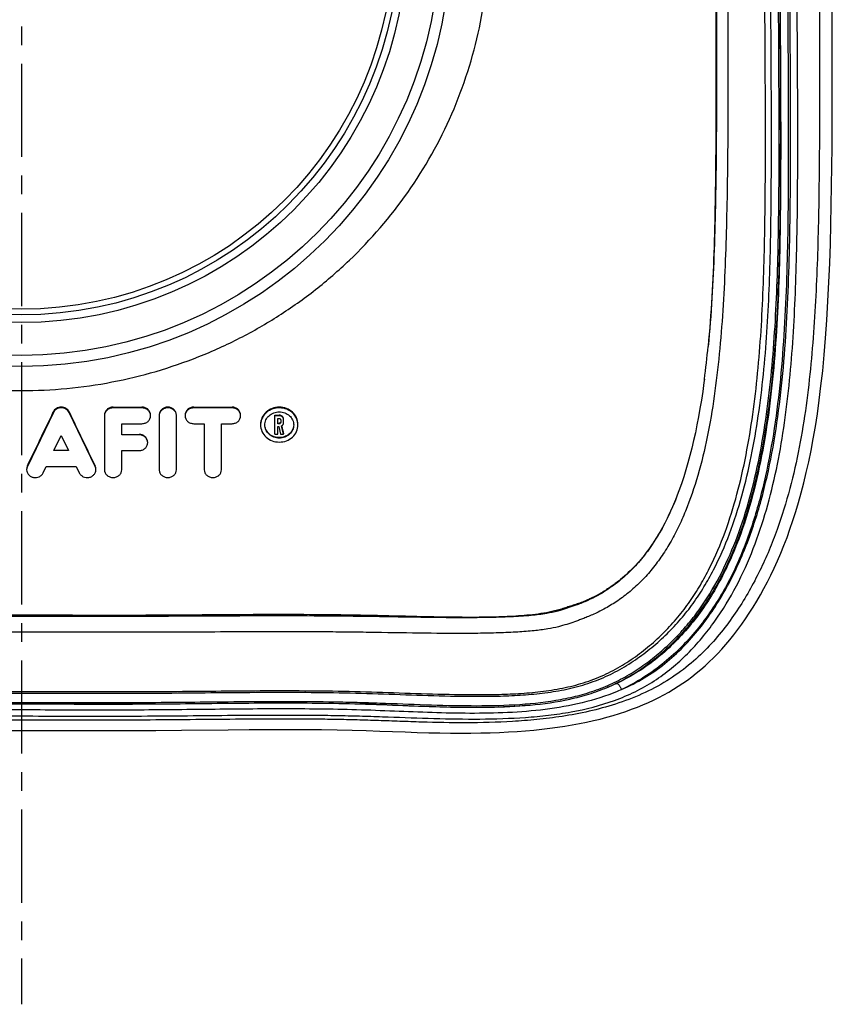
# Model space of a CAD drawing. Header units: millimetres. Extents: x 245 to 755, y 220 to 780.
# Tile 2 of 4: x 500 to 713, y 220 to 478. Entities that reach past the tile are written whole.
import ezdxf

# ---------------------------------------------------------------- set-up
doc = ezdxf.new("R2010")
doc.units = ezdxf.units.MM
doc.header["$LTSCALE"] = 65.185185
doc.linetypes.add('CENTER', pattern=[0.6, 0.375, -0.075, 0.075, -0.075])
doc.layers.get('0').update_dxf_attribs({"linetype": 'CONTINUOUS'})
for name, color, linetype in [('FASEN', 7, 'CONTINUOUS'), ('KOERPER', 7, 'CONTINUOUS'), ('KONST.EL_MIT_GEO', 7, 'CONTINUOUS')]:
    doc.layers.add(name, color=color, linetype=linetype)

msp = doc.modelspace()

# ---------------------------------------------------------------- linework, layer by layer
at = {"color": 2, "linetype": 'CENTER'}
msp.add_line((500, 779.76), (500, 220.24), dxfattribs=at)
at = {"layer": 'FASEN', "color": 7, "linetype": 'Continuous'}
for radius in [112.5, 109.61, 101, 99]:
    msp.add_circle((500, 500), radius, dxfattribs=at)
at = {"layer": 'KOERPER', "color": 7, "linetype": 'Continuous'}
for p, q in [((508.37, 375.39), (501.56, 361.25)), ((508.37, 375.39), (508.37, 375.55)), ((512.51, 375.39), (512.51, 375.55)), ((519.32, 361.25), (512.51, 375.39)), ((521.78, 374.55), (521.78, 360.42)), ((524.04, 376.81), (531.59, 376.81)), ((524.04, 376.62), (524.04, 376.81)), ((531.59, 376.62), (524.04, 376.62)), ((531.59, 376.62), (531.59, 376.81)), ((536.11, 374.55), (536.11, 360.42)), ((540.64, 360.42), (540.64, 374.55)), ((545.17, 376.81), (555.21, 376.81)), ((545.17, 376.62), (545.17, 376.81)), ((555.21, 376.62), (545.17, 376.62)), ((555.21, 376.62), (555.21, 376.81)), ((566.46, 374.71), (567.59, 374.71)), ((566.46, 369.73), (566.46, 374.71)), ((567.59, 374.55), (566.46, 374.55)), ((567.59, 374.55), (567.59, 374.71)), ((526.3, 372.48), (531.59, 372.48)), ((526.3, 369.55), (526.3, 372.48)), ((545.17, 372.48), (547.93, 372.48)), ((547.93, 372.48), (547.93, 360.42)), ((552.45, 372.48), (555.21, 372.48)), ((552.45, 360.42), (552.45, 372.48)), ((567.22, 373.86), (567.59, 373.86)), ((567.22, 372.43), (567.22, 373.86)), ((567.22, 372.57), (567.59, 372.57)), ((567.59, 372.43), (567.22, 372.43)), ((567.59, 372.43), (567.59, 372.57)), ((567.97, 373.52), (567.97, 372.78)), ((568.71, 369.73), (568.19, 371.89)), ((568.73, 372.78), (568.73, 373.52)), ((508.51, 365.42), (510.44, 369.42)), ((510.44, 369.42), (512.37, 365.42)), ((526.3, 369.68), (530.83, 369.68)), ((530.83, 369.55), (526.3, 369.55)), ((530.83, 369.55), (530.83, 369.68)), ((566.46, 369.73), (567.22, 369.73)), ((567.22, 371.74), (567.45, 371.74)), ((567.22, 369.73), (567.22, 371.74)), ((567.45, 371.74), (567.94, 369.73)), ((567.94, 369.73), (568.71, 369.73)), ((568.71, 369.73), (568.71, 369.85)), ((512.37, 365.42), (508.51, 365.42)), ((508.57, 365.54), (512.31, 365.54)), ((526.3, 365.42), (530.83, 365.42)), ((526.3, 360.42), (526.3, 365.42)), ((501.56, 361.25), (501.56, 361.4)), ((505.7, 359.59), (506.52, 361.28)), ((506.52, 361.28), (514.36, 361.28)), ((514.36, 361.28), (515.17, 359.59)), ((519.32, 361.25), (519.32, 361.4))]:
    msp.add_line(p, q, dxfattribs=at)
msp.add_circle((500, 500), 97.5, dxfattribs=at)
for centre, radius, start, end in [((538.75, 374.55), 1.9, 0.015, 8.2231), ((566.78, 372.14), 4.09, 176.5209, 179.9976), ((567.66, 373.52), 0.314, 0.0169, 6.7196), ((567.77, 373.52), 0.957, 0.0744, 16.3267)]:
    msp.add_arc(centre, radius, start, end, dxfattribs=at)
for centre, major_axis, ratio, start_param, end_param in [((504.56, 500), (134.27, 324.85), 0.15347, -1.947294, -1.899757), ((516.32, 500), (-134.27, 324.85), 0.15347, -4.383428, -4.335892), ((569.26, 500), (-66.43, 325.45), 0.086592, -4.32558, -4.318719)]:
    msp.add_ellipse(centre, major_axis=major_axis, ratio=ratio, start_param=start_param, end_param=end_param, dxfattribs=at)
for points, knots in [([(512.51, 375.55), (512.42, 375.74), (512.18, 376.09), (511.52, 376.63), (510.44, 376.92), (509.36, 376.63), (508.69, 376.09), (508.46, 375.74), (508.37, 375.55)], [0, 0, 0, 0, 0.121892, 0.246558, 0.5, 0.753442, 0.878107, 1, 1, 1, 1]), ([(512.51, 375.39), (512.42, 375.57), (512.18, 375.92), (511.52, 376.45), (510.44, 376.74), (509.36, 376.45), (508.69, 375.92), (508.46, 375.57), (508.37, 375.39)], [0, 0, 0, 0, 0.121355, 0.245864, 0.5, 0.754136, 0.878645, 1, 1, 1, 1]), ([(524.04, 376.81), (523.75, 376.81), (523.16, 376.7), (522.41, 376.24), (521.9, 375.54), (521.78, 374.98), (521.78, 374.71)], [0, 0, 0, 0, 0.259055, 0.512973, 0.759329, 1, 1, 1, 1]), ([(524.04, 376.62), (523.75, 376.62), (523.16, 376.52), (522.41, 376.06), (521.9, 375.38), (521.78, 374.82), (521.78, 374.55)], [0, 0, 0, 0, 0.260338, 0.514745, 0.760519, 1, 1, 1, 1]), ([(533.85, 374.71), (533.85, 374.98), (533.73, 375.54), (533.22, 376.24), (532.47, 376.7), (531.88, 376.81), (531.59, 376.81)], [0, 0, 0, 0, 0.240673, 0.487031, 0.740947, 1, 1, 1, 1]), ([(533.85, 374.55), (533.85, 374.82), (533.73, 375.38), (533.22, 376.06), (532.47, 376.52), (531.88, 376.62), (531.59, 376.62)], [0, 0, 0, 0, 0.239481, 0.485255, 0.739662, 1, 1, 1, 1]), ([(531.59, 372.48), (531.88, 372.48), (532.47, 372.59), (533.22, 373.04), (533.73, 373.73), (533.85, 374.28), (533.85, 374.55)], [0, 0, 0, 0, 0.260338, 0.514745, 0.760519, 1, 1, 1, 1]), ([(540.64, 374.71), (540.64, 374.98), (540.52, 375.54), (540.01, 376.24), (539.26, 376.7), (538.38, 376.86), (537.5, 376.7), (536.75, 376.24), (536.24, 375.54), (536.11, 374.98), (536.11, 374.71)], [0, 0, 0, 0, 0.120338, 0.243514, 0.370474, 0.500001, 0.629528, 0.756488, 0.879664, 1, 1, 1, 1]), ([(540.62, 374.82), (540.59, 375.08), (540.4, 375.59), (539.84, 376.2), (539.08, 376.57), (538.23, 376.66), (537.4, 376.47), (536.7, 376.01), (536.23, 375.34), (536.11, 374.81), (536.11, 374.55)], [0, 0, 0, 0, 0.120218, 0.244021, 0.371847, 0.502003, 0.631638, 0.758157, 0.880537, 1, 1, 1, 1]), ([(545.17, 376.81), (544.88, 376.81), (544.29, 376.7), (543.54, 376.24), (543.03, 375.54), (542.91, 374.98), (542.91, 374.71)], [0, 0, 0, 0, 0.259056, 0.51297, 0.759329, 1, 1, 1, 1]), ([(545.17, 376.62), (544.88, 376.62), (544.29, 376.52), (543.54, 376.06), (543.03, 375.38), (542.91, 374.82), (542.91, 374.55)], [0, 0, 0, 0, 0.260338, 0.514745, 0.760519, 1, 1, 1, 1]), ([(542.91, 374.55), (542.91, 374.28), (543.03, 373.73), (543.54, 373.04), (544.29, 372.59), (544.88, 372.48), (545.17, 372.48)], [0, 0, 0, 0, 0.239481, 0.485255, 0.739662, 1, 1, 1, 1]), ([(557.47, 374.71), (557.47, 374.98), (557.35, 375.54), (556.84, 376.24), (556.09, 376.7), (555.5, 376.81), (555.21, 376.81)], [0, 0, 0, 0, 0.240673, 0.487031, 0.740947, 1, 1, 1, 1]), ([(557.47, 374.55), (557.47, 374.82), (557.35, 375.38), (556.84, 376.06), (556.09, 376.52), (555.5, 376.62), (555.21, 376.62)], [0, 0, 0, 0, 0.239481, 0.485255, 0.739662, 1, 1, 1, 1]), ([(555.21, 372.48), (555.5, 372.48), (556.09, 372.59), (556.84, 373.04), (557.35, 373.73), (557.47, 374.28), (557.47, 374.55)], [0, 0, 0, 0, 0.260338, 0.514745, 0.760519, 1, 1, 1, 1]), ([(572.5, 372.28), (572.5, 372.87), (572.24, 374.08), (571.13, 375.58), (569.5, 376.57), (567.59, 376.92), (565.69, 376.57), (564.06, 375.58), (562.95, 374.08), (562.69, 372.87), (562.69, 372.28)], [0, 0, 0, 0, 0.120131, 0.243299, 0.370354, 0.5, 0.629646, 0.756701, 0.879869, 1, 1, 1, 1]), ([(572.5, 372.14), (572.5, 372.71), (572.25, 373.89), (571.18, 375.36), (569.59, 376.35), (567.73, 376.73), (565.85, 376.45), (564.21, 375.54), (563.06, 374.13), (562.73, 372.96), (562.7, 372.39)], [0, 0, 0, 0, 0.119623, 0.242296, 0.369213, 0.499166, 0.629344, 0.756822, 0.880089, 1, 1, 1, 1]), ([(563.82, 372.14), (563.82, 372.59), (564.02, 373.51), (564.88, 374.66), (566.13, 375.41), (567.59, 375.67), (569.06, 375.41), (570.31, 374.66), (571.16, 373.51), (571.37, 372.59), (571.37, 372.14)], [0, 0, 0, 0, 0.11974, 0.242628, 0.369831, 0.5, 0.630169, 0.757372, 0.88026, 1, 1, 1, 1]), ([(568.73, 373.67), (568.73, 373.8), (568.67, 374.08), (568.41, 374.43), (568.03, 374.66), (567.74, 374.71), (567.59, 374.71)], [0, 0, 0, 0, 0.240504, 0.486735, 0.740716, 1, 1, 1, 1]), ([(568.69, 373.79), (568.62, 374), (568.32, 374.41), (567.83, 374.55), (567.59, 374.55)], [0, 0, 0, 0, 0.486983, 1, 1, 1, 1]), ([(562.69, 372.14), (562.69, 371.55), (562.95, 370.35), (564.06, 368.87), (565.69, 367.88), (567.59, 367.54), (569.5, 367.88), (571.13, 368.87), (572.24, 370.35), (572.5, 371.55), (572.5, 372.14)], [0, 0, 0, 0, 0.11974, 0.242627, 0.369831, 0.5, 0.630169, 0.757373, 0.88026, 1, 1, 1, 1]), ([(571.37, 372.14), (571.37, 371.69), (571.16, 370.77), (570.31, 369.62), (569.06, 368.87), (567.59, 368.6), (566.13, 368.87), (564.88, 369.62), (564.02, 370.77), (563.82, 371.69), (563.82, 372.14)], [0, 0, 0, 0, 0.11974, 0.242628, 0.369831, 0.5, 0.630169, 0.757372, 0.88026, 1, 1, 1, 1]), ([(571.35, 371.92), (571.3, 371.5), (571.03, 370.65), (570.16, 369.63), (568.96, 368.97), (567.59, 368.74), (566.22, 368.97), (565.03, 369.63), (564.16, 370.65), (563.89, 371.5), (563.84, 371.92)], [0, 0, 0, 0, 0.120205, 0.243426, 0.37044, 0.500001, 0.629562, 0.756575, 0.879795, 1, 1, 1, 1]), ([(567.59, 373.86), (567.68, 373.86), (567.86, 373.81), (567.96, 373.64), (567.97, 373.55)], [0, 0, 0, 0, 0.514821, 1, 1, 1, 1]), ([(567.97, 372.78), (567.97, 372.69), (567.88, 372.5), (567.69, 372.43), (567.59, 372.43)], [0, 0, 0, 0, 0.484044, 1, 1, 1, 1]), ([(567.86, 372.67), (567.81, 372.62), (567.71, 372.58), (567.62, 372.57), (567.59, 372.57)], [0, 0, 0, 0, 0.744525, 1, 1, 1, 1]), ([(567.97, 372.92), (567.97, 372.85), (567.94, 372.76), (567.88, 372.69), (567.86, 372.67)], [0, 0, 0, 0, 0.742308, 1, 1, 1, 1]), ([(568.19, 371.89), (568.35, 371.98), (568.62, 372.24), (568.73, 372.6), (568.73, 372.78)], [0, 0, 0, 0, 0.509784, 1, 1, 1, 1]), ([(533.1, 367.61), (533.1, 367.88), (532.97, 368.43), (532.46, 369.12), (531.71, 369.57), (531.13, 369.68), (530.83, 369.68)], [0, 0, 0, 0, 0.239473, 0.48537, 0.739795, 1, 1, 1, 1]), ([(533.1, 367.49), (533.1, 367.76), (532.97, 368.31), (532.46, 369), (531.71, 369.45), (531.13, 369.55), (530.83, 369.55)], [0, 0, 0, 0, 0.239481, 0.485255, 0.739662, 1, 1, 1, 1]), ([(530.83, 365.42), (531.13, 365.42), (531.71, 365.52), (532.46, 365.97), (532.97, 366.66), (533.1, 367.22), (533.1, 367.49)], [0, 0, 0, 0, 0.260338, 0.514745, 0.760519, 1, 1, 1, 1]), ([(501.56, 361.4), (501.53, 361.34), (501.42, 361.08), (501.37, 360.79), (501.37, 360.58)], [0, 0, 0, 0, 0.252798, 1, 1, 1, 1]), ([(501.56, 361.25), (501.53, 361.19), (501.42, 360.92), (501.37, 360.63), (501.37, 360.42)], [0, 0, 0, 0, 0.252431, 1, 1, 1, 1]), ([(501.37, 360.42), (501.37, 360.18), (501.46, 359.71), (501.85, 359.08), (502.44, 358.61), (503.16, 358.35), (503.94, 358.33), (504.68, 358.54), (505.3, 358.96), (505.6, 359.37), (505.7, 359.59)], [0, 0, 0, 0, 0.118886, 0.240214, 0.365242, 0.49354, 0.623293, 0.752093, 0.877919, 1, 1, 1, 1]), ([(515.17, 359.59), (515.28, 359.37), (515.58, 358.96), (516.2, 358.54), (516.94, 358.33), (517.72, 358.35), (518.44, 358.61), (519.03, 359.08), (519.42, 359.71), (519.51, 360.18), (519.51, 360.42)], [0, 0, 0, 0, 0.122081, 0.247907, 0.376707, 0.50646, 0.634758, 0.759786, 0.881114, 1, 1, 1, 1]), ([(519.51, 360.58), (519.51, 360.79), (519.46, 361.08), (519.35, 361.34), (519.32, 361.4)], [0, 0, 0, 0, 0.747202, 1, 1, 1, 1]), ([(519.51, 360.42), (519.51, 360.63), (519.46, 360.92), (519.35, 361.19), (519.32, 361.25)], [0, 0, 0, 0, 0.747569, 1, 1, 1, 1]), ([(521.78, 360.42), (521.78, 360.15), (521.9, 359.59), (522.41, 358.91), (523.16, 358.45), (524.04, 358.3), (524.92, 358.45), (525.67, 358.91), (526.18, 359.59), (526.3, 360.15), (526.3, 360.42)], [0, 0, 0, 0, 0.119741, 0.242628, 0.369831, 0.5, 0.630169, 0.757372, 0.880259, 1, 1, 1, 1]), ([(536.11, 360.42), (536.11, 360.15), (536.24, 359.59), (536.75, 358.91), (537.5, 358.45), (538.38, 358.3), (539.26, 358.45), (540.01, 358.91), (540.52, 359.59), (540.64, 360.15), (540.64, 360.42)], [0, 0, 0, 0, 0.119741, 0.242628, 0.369831, 0.5, 0.630169, 0.757372, 0.880259, 1, 1, 1, 1]), ([(547.93, 360.42), (547.93, 360.15), (548.05, 359.59), (548.56, 358.91), (549.31, 358.45), (550.19, 358.3), (551.07, 358.45), (551.82, 358.91), (552.33, 359.59), (552.45, 360.15), (552.45, 360.42)], [0, 0, 0, 0, 0.119741, 0.242628, 0.369831, 0.5, 0.630169, 0.757372, 0.880259, 1, 1, 1, 1])]:
    msp.add_open_spline(points, degree=3, knots=knots, dxfattribs=at)
at = {"layer": 'KONST.EL_MIT_GEO', "color": 7, "linetype": 'Continuous'}
for p, q in [((679.03, 384.11), (679.01, 383.91)), ((672.37, 354.9), (671.94, 353.73)), ((671.94, 353.75), (671.94, 353.73)), ((671.94, 353.75), (671.94, 353.73)), ((653.52, 303.32), (653.62, 303.36)), ((655.93, 304.41), (655.99, 304.43))]:
    msp.add_line(p, q, dxfattribs=at)
for points in [[(600.64, 291.65), (603.78, 291.54), (606.79, 291.46), (609.7, 291.39), (612.51, 291.35), (615.22, 291.33), (617.85, 291.34), (620.41, 291.38), (622.88, 291.44), (625.29, 291.53), (627.64, 291.65), (629.92, 291.79), (632.14, 291.95), (634.3, 292.15), (636.41, 292.36), (638.48, 292.61), (640.51, 292.87), (642.48, 293.17), (644.41, 293.49), (646.31, 293.84), (648.16, 294.21), (649.97, 294.61), (651.74, 295.04), (653.47, 295.5), (655.16, 295.98), (656.81, 296.49), (658.4, 297.02), (659.96, 297.58), (661.47, 298.15), (662.93, 298.75), (664.35, 299.37), (665.73, 300.01), (667.07, 300.67), (668.38, 301.36), (669.67, 302.08), (670.93, 302.83), (672.17, 303.61), (673.39, 304.42), (674.58, 305.26), (675.76, 306.14), (676.92, 307.05), (678.07, 308), (679.2, 309), (680.32, 310.03), (681.42, 311.1), (682.52, 312.22), (683.6, 313.38), (684.67, 314.59), (685.72, 315.84), (686.77, 317.14), (687.8, 318.49), (688.82, 319.89), (689.82, 321.33), (690.81, 322.82), (691.79, 324.36), (692.75, 325.94), (693.7, 327.57), (694.64, 329.26), (695.55, 331), (696.45, 332.78), (697.34, 334.63), (698.2, 336.54), (699.05, 338.51), (699.88, 340.54), (700.69, 342.65), (701.47, 344.83), (702.24, 347.08), (702.98, 349.42), (703.7, 351.84), (704.4, 354.35), (705.08, 356.96), (705.74, 359.66), (706.38, 362.49), (706.99, 365.44), (707.57, 368.51), (708.12, 371.73), (708.65, 375.1), (709.14, 378.62), (709.6, 382.36), (710.04, 386.34), (710.44, 390.52), (710.8, 394.93), (711.13, 399.63), (711.43, 404.57), (711.68, 409.56), (711.89, 414.57), (712.06, 419.64), (712.2, 424.71), (712.3, 429.77), (712.39, 434.84), (712.45, 439.9), (712.5, 444.97), (712.53, 450.05), (712.55, 455.12), (712.56, 460.2), (712.56, 465.27), (712.56, 470.33), (712.51, 490.37)], [(679.03, 384.11), (678.92, 383.26), (678.59, 380.93), (678.24, 378.66), (677.88, 376.44), (677.49, 374.28), (677.09, 372.16), (676.66, 370.1), (676.22, 368.07), (675.75, 366.09), (675.25, 364.14), (674.73, 362.23), (674.19, 360.35), (673.62, 358.51), (673.01, 356.69), (672.37, 354.9)], [(653.62, 303.36), (653.78, 303.42), (653.81, 303.44)], [(458.02, 292.12), (464.77, 292.07), (472.34, 292.04), (481.09, 292.03), (490.58, 292.05), (499.97, 292.06), (509.37, 292.05), (518.87, 292.03), (527.63, 292.04), (535.2, 292.07), (541.96, 292.12)], [(541.96, 292.12), (554.2, 292.24), (559.67, 292.28), (564.83, 292.31), (569.72, 292.31), (574.29, 292.3), (578.64, 292.26), (582.79, 292.2), (586.7, 292.12), (590.41, 292.01), (593.96, 291.89), (600.64, 291.65)]]:
    msp.add_lwpolyline(points, dxfattribs=at)
for centre, radius, start, end in [((413.96, 418.63), 267.31, 352.5804, 354.4373), ((419.13, 417.69), 262.06, 352.6393, 354.5335), ((634.14, 349.42), 50.01, 292.8028, 295.8327), ((633.58, 353.04), 53.57, 292.1831, 294.7473)]:
    msp.add_arc(centre, radius, start, end, dxfattribs=at)
for points, knots in [([(709.14, 500), (709.14, 492.48), (709.19, 477.41), (709.24, 454.86), (709.12, 436.11), (708.84, 421.22), (708.46, 410.15), (707.88, 399.14), (707.02, 388.16), (705.78, 377.2), (704.01, 366.28), (701.54, 355.39), (698.8, 346.39), (696.04, 339.25), (693.61, 333.89), (690.81, 328.58), (687.62, 323.38), (683.98, 318.32), (679.78, 313.48), (674.88, 308.94), (669.17, 304.85), (662.71, 301.47), (653.6, 298.02), (644.27, 295.98), (635.2, 294.86), (626.8, 294.2), (616.72, 293.95), (606.88, 294.15), (599.24, 294.42), (593.63, 294.62), (588.02, 294.81), (582.38, 294.93), (576.67, 295), (568.9, 295.04), (559.08, 295), (547.19, 294.89), (535.26, 294.77), (523.39, 294.74), (511.64, 294.76), (500, 294.78), (488.36, 294.76), (476.61, 294.74), (464.74, 294.77), (452.81, 294.89), (440.92, 295), (431.1, 295.04), (423.33, 295), (417.62, 294.93), (411.98, 294.81), (406.37, 294.62), (400.76, 294.42), (393.12, 294.15), (383.28, 293.95), (373.2, 294.2), (364.8, 294.86), (355.73, 295.98), (346.4, 298.02), (337.29, 301.47), (330.83, 304.85), (325.12, 308.94), (320.22, 313.48), (316.02, 318.32), (312.38, 323.38), (309.19, 328.58), (306.39, 333.89), (303.96, 339.25), (301.2, 346.39), (298.46, 355.39), (295.99, 366.28), (294.22, 377.2), (292.98, 388.16), (292.12, 399.14), (291.54, 410.15), (291.17, 421.22), (290.88, 436.11), (290.75, 454.86), (290.8, 477.41), (290.86, 492.48), (290.86, 500)], [0, 0, 0, 0, 0.02989, 0.059905, 0.089671, 0.104417, 0.119095, 0.133695, 0.148262, 0.162871, 0.177514, 0.192239, 0.207211, 0.214874, 0.222666, 0.230606, 0.238695, 0.24692, 0.255356, 0.264127, 0.273417, 0.283187, 0.293042, 0.312057, 0.320937, 0.329391, 0.345557, 0.36098, 0.368501, 0.375942, 0.383333, 0.390792, 0.398374, 0.406054, 0.421643, 0.437431, 0.453311, 0.469084, 0.484625, 0.5, 0.515375, 0.530916, 0.546689, 0.562569, 0.578357, 0.593946, 0.601626, 0.609208, 0.616667, 0.624058, 0.631499, 0.63902, 0.654444, 0.670609, 0.679063, 0.68794, 0.706955, 0.716814, 0.726583, 0.735873, 0.744644, 0.75308, 0.761305, 0.769394, 0.777334, 0.785126, 0.792789, 0.807761, 0.822486, 0.837129, 0.851738, 0.866305, 0.880905, 0.895583, 0.910329, 0.940094, 0.97011, 1, 1, 1, 1]), ([(296.8, 500), (296.8, 491.99), (296.69, 476.03), (296.53, 456.13), (296.5, 440.3), (296.58, 424.67), (296.91, 409.17), (297.75, 393.84), (298.69, 382.55), (300.06, 371.44), (301.96, 360.57), (304.55, 349.98), (307.95, 339.72), (312.38, 329.85), (318.06, 320.51), (325.14, 311.92), (332.42, 305.88), (339.06, 302.12), (346.25, 299.07), (353.93, 297.12), (361.79, 295.98), (369.76, 295.26), (379.78, 294.95), (389.79, 295.12), (397.8, 295.38), (403.81, 295.6), (409.82, 295.8), (415.82, 295.95), (421.83, 296.04), (429.85, 296.1), (439.86, 296.07), (451.89, 295.95), (463.91, 295.84), (475.93, 295.8), (487.95, 295.82), (499.97, 295.84), (511.99, 295.82), (524.01, 295.8), (536.03, 295.84), (548.05, 295.95), (560.07, 296.07), (570.09, 296.1), (578.1, 296.04), (584.11, 295.96), (590.12, 295.81), (598.13, 295.53), (608.14, 295.15), (620.16, 294.95), (630.17, 295.25), (638.15, 295.98), (646.01, 297.11), (653.69, 299.05), (660.88, 302.09), (667.53, 305.84), (674.81, 311.88), (681.91, 320.46), (687.59, 329.8), (692.03, 339.67), (695.44, 349.93), (698.03, 360.52), (699.94, 371.39), (701.3, 382.49), (702.25, 393.77), (702.87, 405.22), (703.24, 416.79), (703.44, 428.47), (703.51, 440.25), (703.52, 456.1), (703.39, 476.02), (703.31, 491.99), (703.31, 500)], [0, 0, 0, 0, 0.032189, 0.064178, 0.08005, 0.095824, 0.127013, 0.142382, 0.157569, 0.172558, 0.187342, 0.20193, 0.216358, 0.230752, 0.245325, 0.260196, 0.27533, 0.283024, 0.29082, 0.306676, 0.314696, 0.32274, 0.338848, 0.354958, 0.363013, 0.371067, 0.379122, 0.387177, 0.395232, 0.403288, 0.4194, 0.435511, 0.451623, 0.467734, 0.483846, 0.499958, 0.51607, 0.532181, 0.548293, 0.564404, 0.580516, 0.596627, 0.604683, 0.612739, 0.620794, 0.628849, 0.644958, 0.661068, 0.677175, 0.68522, 0.693241, 0.709098, 0.716895, 0.72459, 0.739726, 0.754598, 0.769172, 0.783566, 0.797995, 0.812585, 0.82737, 0.842356, 0.857536, 0.872897, 0.888421, 0.90409, 0.919883, 0.935779, 0.967803, 1, 1, 1, 1]), ([(301.68, 500), (301.68, 491.71), (301.57, 475.21), (301.37, 450.61), (301.41, 426.36), (301.89, 406.41), (302.9, 390.73), (304.05, 379.23), (305.67, 368), (307.89, 357.15), (310.81, 346.77), (314.57, 336.95), (318.55, 329.3), (322.31, 323.63), (325.45, 319.62), (328.88, 315.89), (332.57, 312.46), (336.51, 309.35), (340.69, 306.6), (345.14, 304.25), (349.84, 302.36), (354.78, 300.92), (361.72, 299.52), (370.88, 298.64), (382.27, 298.46), (394.06, 298.77), (404.02, 299.17), (412, 299.43), (419.9, 299.6), (429.71, 299.68), (441.43, 299.63), (453.12, 299.51), (464.82, 299.39), (476.53, 299.36), (488.27, 299.38), (500, 299.4), (511.73, 299.38), (523.46, 299.36), (535.18, 299.39), (546.88, 299.51), (558.57, 299.63), (570.29, 299.68), (580.1, 299.6), (588, 299.43), (595.98, 299.17), (605.94, 298.77), (617.73, 298.46), (629.12, 298.64), (638.28, 299.52), (645.22, 300.92), (650.16, 302.37), (654.86, 304.25), (659.31, 306.6), (663.49, 309.35), (667.43, 312.46), (671.12, 315.89), (674.55, 319.62), (677.69, 323.63), (681.45, 329.3), (685.43, 336.95), (689.19, 346.77), (692.12, 357.15), (694.33, 368), (695.96, 379.23), (697.1, 390.72), (698.1, 406.41), (698.59, 426.36), (698.66, 450.63), (698.51, 475.23), (698.42, 491.72), (698.42, 500)], [0, 0, 0, 0, 0.033996, 0.067691, 0.100882, 0.133473, 0.149504, 0.165327, 0.180859, 0.196007, 0.210728, 0.225035, 0.239036, 0.245995, 0.252951, 0.259882, 0.266764, 0.273601, 0.280425, 0.287269, 0.294173, 0.301191, 0.308346, 0.323163, 0.33884, 0.355082, 0.37153, 0.379707, 0.387824, 0.403941, 0.419943, 0.435898, 0.451881, 0.467917, 0.483963, 0.5, 0.516037, 0.532083, 0.54812, 0.564102, 0.580058, 0.59606, 0.612176, 0.620293, 0.628471, 0.644918, 0.66116, 0.676837, 0.691655, 0.69881, 0.705828, 0.712732, 0.719575, 0.7264, 0.733237, 0.740118, 0.747049, 0.754005, 0.760964, 0.774964, 0.789274, 0.803997, 0.819148, 0.834678, 0.850493, 0.866517, 0.899116, 0.932346, 0.966049, 1, 1, 1, 1]), ([(303.68, 500), (303.68, 492.21), (303.58, 476.68), (303.4, 453.49), (303.4, 430.5), (303.81, 407.83), (304.97, 389.21), (306.73, 374.64), (308.54, 364), (310.98, 353.64), (314.18, 343.65), (317.65, 335.71), (321, 329.69), (323.84, 325.36), (327.06, 321.24), (330.67, 317.38), (334.64, 313.8), (338.98, 310.53), (343.67, 307.63), (348.75, 305.24), (354.17, 303.47), (359.82, 302.27), (365.59, 301.54), (371.41, 301.15), (377.25, 300.99), (385.05, 300.99), (394.78, 301.25), (406.46, 301.7), (418.15, 302), (429.84, 302.08), (441.53, 302.04), (453.21, 301.92), (464.9, 301.81), (476.59, 301.78), (488.28, 301.8), (499.97, 301.82), (511.66, 301.8), (523.35, 301.78), (535.04, 301.81), (546.73, 301.92), (558.41, 302.04), (570.1, 302.08), (581.79, 302), (593.48, 301.7), (605.15, 301.25), (614.89, 300.99), (622.68, 300.99), (628.53, 301.14), (634.35, 301.53), (640.12, 302.26), (645.77, 303.45), (651.2, 305.22), (656.28, 307.61), (660.98, 310.49), (665.31, 313.76), (669.29, 317.34), (672.9, 321.2), (676.13, 325.31), (678.98, 329.65), (682.33, 335.66), (685.8, 343.6), (689.01, 353.59), (691.45, 363.94), (693.27, 374.58), (695.02, 389.15), (696.18, 407.77), (696.6, 430.45), (696.63, 453.46), (696.49, 476.67), (696.41, 492.21), (696.41, 500)], [0, 0, 0, 0, 0.032248, 0.064321, 0.096087, 0.127441, 0.158213, 0.17332, 0.188218, 0.202894, 0.217346, 0.231602, 0.23871, 0.245845, 0.253044, 0.260331, 0.267711, 0.275191, 0.282783, 0.290509, 0.298378, 0.306355, 0.314391, 0.322451, 0.330518, 0.338587, 0.354723, 0.370857, 0.386993, 0.403131, 0.419269, 0.435406, 0.451544, 0.467682, 0.48382, 0.499958, 0.516096, 0.532234, 0.548372, 0.56451, 0.580648, 0.596785, 0.612923, 0.629059, 0.645193, 0.661329, 0.669398, 0.677466, 0.685526, 0.693562, 0.70154, 0.70941, 0.717138, 0.724731, 0.732212, 0.739593, 0.746881, 0.754081, 0.761215, 0.768323, 0.78258, 0.797033, 0.811711, 0.826608, 0.84171, 0.872467, 0.903833, 0.935642, 0.967746, 1, 1, 1, 1]), ([(305.28, 500), (305.28, 492.24), (305.18, 476.76), (304.98, 453.63), (304.96, 430.71), (305.37, 408.11), (306.5, 389.55), (308.19, 375.01), (309.93, 364.4), (312.26, 354.08), (315.35, 344.11), (318.69, 336.18), (321.94, 330.16), (324.7, 325.83), (327.83, 321.71), (331.36, 317.83), (335.26, 314.23), (339.53, 310.94), (344.18, 308.04), (349.22, 305.63), (354.62, 303.86), (360.25, 302.68), (366.01, 301.96), (371.81, 301.58), (377.63, 301.42), (385.4, 301.43), (395.11, 301.69), (406.75, 302.13), (418.4, 302.42), (430.05, 302.51), (441.71, 302.46), (453.36, 302.34), (465.01, 302.24), (476.66, 302.2), (488.32, 302.23), (499.97, 302.24), (511.62, 302.23), (523.28, 302.2), (534.93, 302.24), (546.58, 302.34), (558.23, 302.46), (569.89, 302.51), (581.54, 302.43), (593.19, 302.13), (604.83, 301.69), (614.54, 301.43), (622.3, 301.42), (628.13, 301.57), (633.93, 301.95), (639.69, 302.67), (645.32, 303.85), (650.72, 305.61), (655.77, 308.01), (660.42, 310.91), (664.69, 314.2), (668.6, 317.79), (672.13, 321.67), (675.27, 325.79), (678.03, 330.12), (681.28, 336.13), (684.64, 344.06), (687.72, 354.02), (690.06, 364.35), (691.81, 374.96), (693.49, 389.49), (694.61, 408.05), (695.03, 430.66), (695.07, 453.6), (694.92, 476.75), (694.84, 492.24), (694.84, 500)], [0, 0, 0, 0, 0.032273, 0.064373, 0.096168, 0.12755, 0.158347, 0.173461, 0.18836, 0.203028, 0.217458, 0.231673, 0.238751, 0.245851, 0.253012, 0.260261, 0.267608, 0.275061, 0.282635, 0.290353, 0.298223, 0.306205, 0.314246, 0.322312, 0.330386, 0.338462, 0.35461, 0.370756, 0.386905, 0.403055, 0.419206, 0.435356, 0.451506, 0.467657, 0.483807, 0.499958, 0.516108, 0.532259, 0.548409, 0.56456, 0.58071, 0.596861, 0.613011, 0.629159, 0.645306, 0.661454, 0.66953, 0.677603, 0.68567, 0.693711, 0.701694, 0.709565, 0.717285, 0.724861, 0.732315, 0.739663, 0.746913, 0.754074, 0.761175, 0.768253, 0.782468, 0.796899, 0.811569, 0.826466, 0.841575, 0.872357, 0.903752, 0.93559, 0.96772, 1, 1, 1, 1]), ([(685.12, 500), (685.12, 491.61), (685.18, 474.94), (685.22, 450.16), (684.94, 425.93), (684.22, 406.18), (683, 390.85), (681.71, 379.78), (679.93, 369.13), (677.51, 359.03), (674.83, 351.11), (672.23, 345.25), (670.08, 341.2), (667.7, 337.44), (665.1, 333.99), (662.27, 330.87), (659.21, 328.13), (656.01, 325.79), (652.84, 323.88), (650.27, 322.62), (648.39, 321.81), (647.17, 321.33), (646.06, 320.92), (644.69, 320.42), (642.94, 319.82), (640.59, 319.16), (637.73, 318.59), (634.18, 318.13), (629.91, 317.8), (624.97, 317.59), (617.39, 317.44), (607.15, 317.5), (596.58, 317.67), (587.98, 317.8), (579.66, 317.88), (569.63, 317.91), (557.92, 317.89), (546.48, 317.83), (535.09, 317.78), (519.6, 317.76), (500, 317.8), (480.4, 317.76), (464.91, 317.78), (453.52, 317.83), (442.08, 317.89), (430.37, 317.91), (420.34, 317.88), (412.02, 317.8), (403.42, 317.67), (392.85, 317.5), (382.61, 317.44), (375.03, 317.59), (370.09, 317.8), (365.82, 318.13), (362.27, 318.59), (359.4, 319.16), (357.05, 319.82), (355.31, 320.42), (353.94, 320.92), (352.83, 321.33), (351.61, 321.81), (349.73, 322.62), (347.16, 323.88), (343.99, 325.79), (340.79, 328.13), (337.73, 330.87), (334.9, 333.99), (332.3, 337.44), (329.92, 341.2), (327.77, 345.25), (325.17, 351.11), (322.49, 359.02), (320.08, 369.12), (318.29, 379.78), (317, 390.85), (315.78, 406.18), (315.05, 425.93), (314.82, 450.15), (314.91, 474.92), (315, 491.6), (315, 500)], [0, 0, 0, 0, 0.037097, 0.073674, 0.109496, 0.144178, 0.161003, 0.177453, 0.193406, 0.208726, 0.223301, 0.230278, 0.237031, 0.243566, 0.24991, 0.256093, 0.262158, 0.268047, 0.273569, 0.278501, 0.28067, 0.282602, 0.284314, 0.285908, 0.289025, 0.292483, 0.296689, 0.301919, 0.308288, 0.31563, 0.32377, 0.341765, 0.360907, 0.370478, 0.3798, 0.397668, 0.414802, 0.431543, 0.448215, 0.465169, 0.5, 0.534831, 0.551786, 0.568458, 0.585199, 0.602333, 0.620201, 0.629523, 0.639093, 0.658236, 0.676231, 0.68437, 0.691712, 0.698082, 0.703314, 0.707521, 0.710977, 0.714092, 0.715686, 0.717399, 0.71933, 0.7215, 0.726431, 0.731953, 0.737843, 0.743908, 0.750091, 0.756435, 0.76297, 0.769723, 0.776699, 0.791272, 0.80659, 0.822544, 0.838999, 0.85583, 0.890507, 0.926301, 0.962871, 1, 1, 1, 1]), ([(377.5, 500), (377.5, 496.02), (377.91, 488.06), (379.76, 476.26), (382.8, 464.74), (388.38, 449.95), (398.07, 432.7), (410.95, 417.75), (422.8, 407.48), (432.41, 400.66), (442.64, 394.77), (457.03, 388.24), (476.16, 382.66), (500, 380.4), (523.84, 382.66), (542.97, 388.24), (557.36, 394.77), (567.59, 400.66), (577.2, 407.48), (589.05, 417.75), (601.93, 432.7), (611.62, 449.95), (617.2, 464.74), (620.24, 476.26), (622.09, 488.06), (622.5, 496.02), (622.5, 500)], [0, 0, 0, 0, 0.03153, 0.063018, 0.094433, 0.125751, 0.18801, 0.249999, 0.28101, 0.312059, 0.343177, 0.37439, 0.437049, 0.5, 0.562951, 0.62561, 0.656823, 0.687941, 0.71899, 0.750001, 0.81199, 0.874249, 0.905567, 0.936982, 0.96847, 1, 1, 1, 1]), ([(655.99, 304.43), (657.76, 305.29), (661.18, 307.22), (665.95, 310.65), (670.37, 314.52), (674.42, 318.8), (678.09, 323.43), (681.33, 328.38), (684.16, 333.59), (687.49, 340.89), (690.86, 350.58), (693.82, 362.79), (695.93, 375.53), (697.35, 388.66), (698.25, 402.06), (698.74, 415.67), (698.97, 429.44), (699.04, 443.37), (699.02, 457.41), (698.91, 476.3), (698.82, 490.51), (698.82, 500)], [0, 0, 0, 0, 0.028135, 0.056069, 0.084024, 0.112122, 0.140329, 0.168504, 0.196744, 0.225213, 0.283278, 0.343201, 0.404936, 0.468101, 0.532242, 0.597245, 0.663017, 0.729491, 0.796574, 0.864125, 1, 1, 1, 1]), ([(657.31, 302.77), (659.36, 303.65), (663.33, 305.65), (668.74, 309.46), (673.56, 313.87), (679.19, 320.28), (683.86, 327.36), (687.64, 334.81), (690.89, 342.46), (694.12, 352.42), (696.9, 364.81), (698.83, 377.55), (700.1, 390.56), (700.91, 403.81), (701.36, 417.23), (701.57, 430.8), (701.64, 444.5), (701.62, 458.29), (701.52, 476.8), (701.43, 490.71), (701.43, 500)], [0, 0, 0, 0, 0.031545, 0.062643, 0.093376, 0.123758, 0.183339, 0.212712, 0.242005, 0.300901, 0.360682, 0.421449, 0.483179, 0.545798, 0.60921, 0.673301, 0.737955, 0.803062, 0.868512, 1, 1, 1, 1]), ([(700.82, 500), (700.82, 490.73), (700.91, 476.84), (701.02, 458.35), (701.05, 444.59), (701, 430.91), (700.75, 412.95), (700.02, 395.19), (698.35, 377.74), (696.45, 365.02), (694.17, 354.67), (691.82, 346.64), (689.09, 338.81), (685.66, 331.23), (681.34, 324.1), (677.6, 318.97), (673.34, 314.14), (668.56, 309.72), (663.22, 305.83), (659.33, 303.71), (657.31, 302.77)], [0, 0, 0, 0, 0.131514, 0.196978, 0.262099, 0.326768, 0.390874, 0.516916, 0.578649, 0.639412, 0.69918, 0.728719, 0.758072, 0.816669, 0.846272, 0.876255, 0.906618, 0.937341, 0.968443, 1, 1, 1, 1]), ([(681.97, 500), (681.97, 490.9), (682.03, 477.26), (682.07, 459.12), (682.03, 445.6), (681.89, 432.18), (681.51, 414.55), (680.83, 401.4), (680, 392.72)], [0, 0, 0, 0, 0.254477, 0.38115, 0.507148, 0.632251, 0.756239, 1, 1, 1, 1]), ([(682.13, 500), (682.13, 490.69), (682.19, 476.79), (682.21, 458.34), (682.15, 444.73), (681.98, 431.31), (681.54, 413.99), (680.83, 401.14), (680.01, 392.72)], [0, 0, 0, 0, 0.260197, 0.38863, 0.515563, 0.640714, 0.763549, 1, 1, 1, 1]), ([(698.83, 494.41), (698.85, 485.45), (698.94, 472.02), (699.03, 454.16), (699.04, 440.86), (698.96, 427.65), (698.66, 410.31), (697.86, 393.17), (696.12, 376.34), (694.19, 364.08), (691.46, 352.18), (687.72, 340.72), (683.51, 331.62), (679.3, 324.79), (675.66, 319.89), (671.53, 315.28), (666.89, 311.05), (661.73, 307.32), (657.96, 305.29), (656.01, 304.39)], [0, 0, 0, 0, 0.131784, 0.197338, 0.262529, 0.327254, 0.391406, 0.517509, 0.579253, 0.640013, 0.699752, 0.758541, 0.816985, 0.846487, 0.876366, 0.906643, 0.937314, 0.968408, 1, 1, 1, 1]), ([(671.94, 353.73), (670.65, 350.4), (668.39, 345.52), (664.51, 339.49), (661.67, 335.99), (659.11, 333.4), (657.04, 331.59), (654.83, 329.91), (652.48, 328.37), (650.42, 327.22), (648.71, 326.39), (647.39, 325.82), (646.04, 325.31), (644.66, 324.86), (643.28, 324.42), (641.89, 323.97), (640.49, 323.56), (638.6, 323.09), (636.19, 322.64), (633.26, 322.28), (630.31, 322.04), (627.36, 321.87), (623.41, 321.74), (618.48, 321.68), (612.55, 321.72), (604.66, 321.86), (596.77, 322.07), (588.87, 322.24), (580.98, 322.37), (571.11, 322.43), (559.26, 322.41), (547.42, 322.32), (535.57, 322.23), (523.73, 322.21), (511.88, 322.23), (500.04, 322.24), (488.19, 322.23), (476.35, 322.21), (464.5, 322.23), (452.66, 322.32), (440.81, 322.4), (428.97, 322.43), (419.1, 322.37), (411.2, 322.24), (403.31, 322.07), (395.42, 321.86), (387.52, 321.72), (381.6, 321.68), (376.66, 321.74), (372.72, 321.87), (369.76, 322.03), (366.82, 322.27), (363.89, 322.63), (361.48, 323.07), (359.58, 323.54), (358.18, 323.95), (356.79, 324.4), (355.41, 324.83), (354.03, 325.28), (352.68, 325.8), (351.36, 326.36), (349.65, 327.19), (347.58, 328.33), (345.23, 329.87), (343.01, 331.54), (340.94, 333.36), (338.38, 335.94), (335.53, 339.44), (331.64, 345.46), (329.38, 350.34), (328.09, 353.67)], [0, 0, 0, 0, 0.02874, 0.043156, 0.05768, 0.065016, 0.072413, 0.079879, 0.087415, 0.095028, 0.098865, 0.102724, 0.106604, 0.110503, 0.114408, 0.118314, 0.122229, 0.126159, 0.134056, 0.141984, 0.149929, 0.15788, 0.165834, 0.181745, 0.197658, 0.21357, 0.245391, 0.261302, 0.277214, 0.309039, 0.340864, 0.372689, 0.404514, 0.43634, 0.468165, 0.499991, 0.531816, 0.563641, 0.595467, 0.627292, 0.659117, 0.690942, 0.722767, 0.738679, 0.75459, 0.786412, 0.802323, 0.818236, 0.834147, 0.842102, 0.850053, 0.857997, 0.865927, 0.873824, 0.877755, 0.881671, 0.885577, 0.889482, 0.893382, 0.897263, 0.901123, 0.904961, 0.912575, 0.920114, 0.927581, 0.934981, 0.942317, 0.956844, 0.97126, 1, 1, 1, 1]), ([(671.94, 353.73), (670.62, 350.33), (668.36, 345.43), (664.56, 339.51), (661.45, 335.61), (658.04, 332.22), (654.42, 329.41), (651.33, 327.53), (648.97, 326.35), (647.4, 325.66), (646.02, 325.12), (644.83, 324.7), (643.78, 324.34), (642.77, 323.99), (641.73, 323.65), (640.05, 323.17), (637.34, 322.61), (633.24, 322.11), (628.03, 321.79), (621.85, 321.61), (614.94, 321.58), (607.49, 321.64), (599.74, 321.77), (591.9, 321.9), (581.77, 322.03), (569.65, 322.08), (555.61, 322.05), (541.92, 321.97), (528.2, 321.92), (514.23, 321.93), (500.04, 321.95), (485.85, 321.93), (471.88, 321.92), (458.16, 321.97), (444.48, 322.05), (430.43, 322.08), (418.32, 322.03), (408.19, 321.91), (400.35, 321.77), (392.6, 321.64), (385.15, 321.58), (378.23, 321.61), (372.04, 321.78), (366.82, 322.11), (362.7, 322.6), (359.99, 323.16), (358.3, 323.65), (357.25, 323.98), (356.25, 324.33), (355.2, 324.69), (354.01, 325.11), (352.63, 325.64), (351.07, 326.33), (348.72, 327.51), (345.63, 329.38), (342, 332.18), (338.59, 335.57), (335.48, 339.46), (331.67, 345.37), (329.4, 350.27), (328.09, 353.67)], [0, 0, 0, 0, 0.029367, 0.043231, 0.056573, 0.069453, 0.081896, 0.093381, 0.098536, 0.103164, 0.107153, 0.11046, 0.11336, 0.116127, 0.118999, 0.122195, 0.13023, 0.141238, 0.155456, 0.172233, 0.191002, 0.211184, 0.232197, 0.253451, 0.274329, 0.313779, 0.351101, 0.387466, 0.424025, 0.461642, 0.499976, 0.538312, 0.575935, 0.612499, 0.648862, 0.686175, 0.725608, 0.746478, 0.767731, 0.78875, 0.808945, 0.827735, 0.844539, 0.858793, 0.869843, 0.877913, 0.881116, 0.883991, 0.886755, 0.88965, 0.892943, 0.896916, 0.901529, 0.906673, 0.918142, 0.930577, 0.943452, 0.956789, 0.970646, 1, 1, 1, 1]), ([(657.31, 302.77), (654.37, 301.46), (648.18, 299.36), (638.54, 297.55), (628.7, 296.68), (618.8, 296.46), (608.9, 296.65), (599.01, 297.03), (589.11, 297.43), (579.21, 297.65), (569.31, 297.71), (559.41, 297.66), (549.51, 297.56), (539.61, 297.45), (529.71, 297.38), (519.8, 297.38), (509.9, 297.4), (500, 297.41), (490.1, 297.4), (480.2, 297.38), (470.29, 297.38), (460.39, 297.45), (450.49, 297.56), (440.59, 297.66), (430.69, 297.71), (420.79, 297.65), (410.89, 297.43), (400.99, 297.03), (391.1, 296.65), (381.2, 296.46), (371.3, 296.68), (361.46, 297.55), (351.82, 299.36), (345.63, 301.46), (342.69, 302.77)], [0, 0, 0, 0, 0.030584, 0.061652, 0.092917, 0.124227, 0.15554, 0.18685, 0.21816, 0.249474, 0.280789, 0.312105, 0.343421, 0.374736, 0.406052, 0.437368, 0.468684, 0.5, 0.531316, 0.562632, 0.593948, 0.625264, 0.65658, 0.687895, 0.719211, 0.750527, 0.78184, 0.81315, 0.84446, 0.875773, 0.907083, 0.938348, 0.969416, 1, 1, 1, 1]), ([(633.35, 298.69), (636.85, 299.01), (642.05, 299.75), (648.75, 301.5), (651.96, 302.66), (653.52, 303.32)], [0, 0, 0, 0, 0.507732, 0.755672, 1, 1, 1, 1]), ([(656.01, 304.39), (656.09, 304.42), (656.25, 304.34), (656.43, 304.19), (656.6, 303.99), (656.78, 303.74), (657.04, 303.34), (657.21, 303.01), (657.31, 302.77)], [0, 0, 0, 0, 0.116446, 0.212646, 0.334741, 0.479631, 0.642677, 1, 1, 1, 1]), ([(411.2, 298.99), (418.63, 299.21), (429.75, 299.31), (444.56, 299.21), (455.62, 299.08), (466.71, 298.98), (477.8, 298.96), (488.91, 298.98), (500, 299), (511.09, 298.98), (522.2, 298.96), (533.29, 298.98), (544.38, 299.08), (555.44, 299.21), (570.25, 299.31), (581.37, 299.21), (588.8, 298.99)], [0, 0, 0, 0, 0.125559, 0.18786, 0.250102, 0.312506, 0.375045, 0.437559, 0.5, 0.562441, 0.624955, 0.687494, 0.749898, 0.81214, 0.874441, 1, 1, 1, 1]), ([(588.8, 298.99), (592.59, 298.88), (600.15, 298.59), (611.42, 298.17), (622.5, 298.05), (629.79, 298.37), (633.35, 298.69)], [0, 0, 0, 0, 0.254662, 0.509325, 0.759281, 1, 1, 1, 1]), ([(633.35, 298.69), (629.65, 298.32), (622.22, 297.95), (611.08, 298.07), (599.94, 298.53), (592.52, 298.87), (588.8, 298.99)], [0, 0, 0, 0, 0.249895, 0.499949, 0.749977, 1, 1, 1, 1])]:
    msp.add_open_spline(points, degree=3, knots=knots, dxfattribs=at)
msp.add_open_spline([(534.79, 299), (524.45, 298.93), (514.11, 298.98), (503.76, 298.99)], degree=3, dxfattribs=at)

doc.saveas('drawing.dxf')
